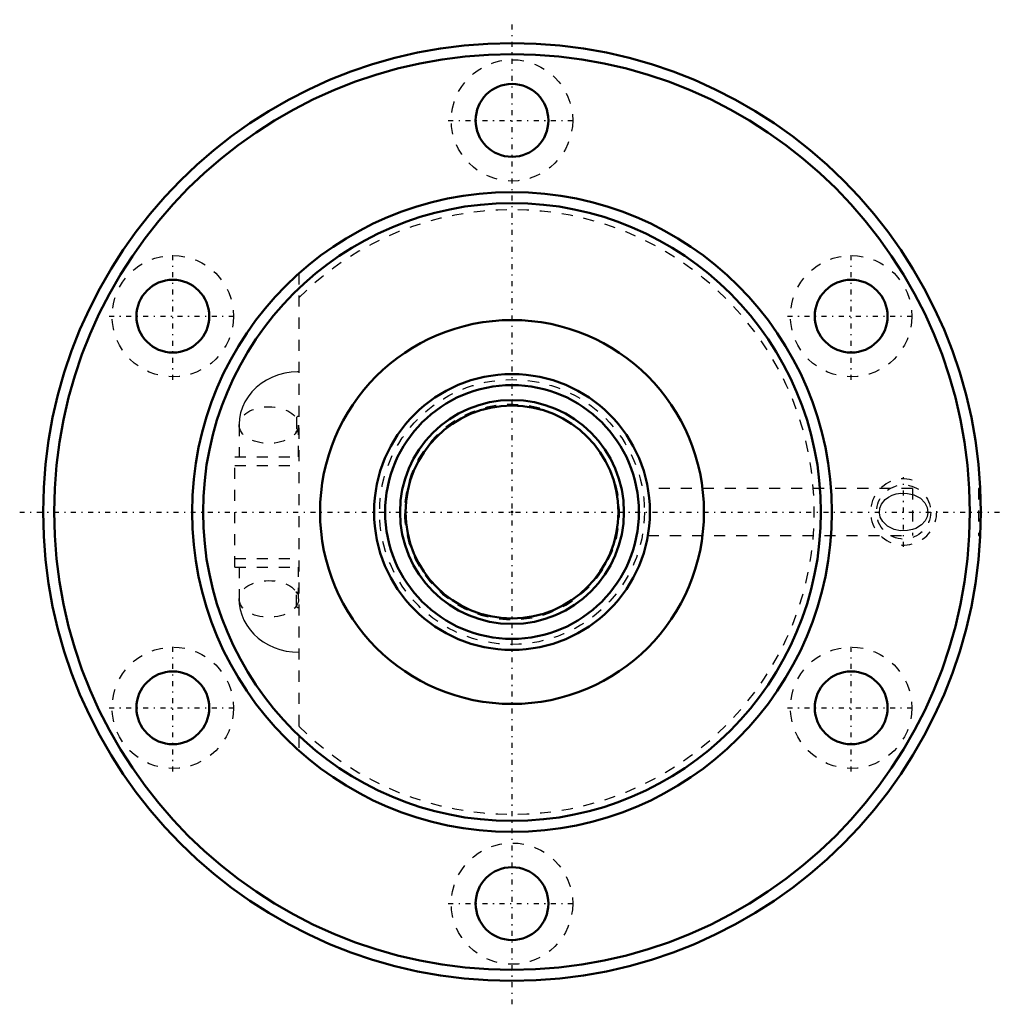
# Model space of a CAD drawing. Header units: millimetres. Extents: x -44.6 to 44.6, y -44.6 to 44.6.
import ezdxf

# ---------------------------------------------------------------- set-up
doc = ezdxf.new("R2010")
doc.units = ezdxf.units.MM
doc.linetypes.add('Center', pattern=[1.5, 0.45, -0.5, 0.05, -0.5])
doc.linetypes.add('Dashed', pattern=[2, 1, -1])
for name, color, linetype, lineweight in [('2d ConnectionPoints', 7, 'Continuous', 50), ('AM_0', 7, 'Continuous', 50), ('AM_5', 3, 'Continuous', 25), ('AM_7', 7, 'Center', 25), ('AM_9', 6, 'Dashed', 25)]:
    doc.layers.add(name, color=color, linetype=linetype, lineweight=lineweight)

# ---------------------------------------------------------------- blocks, each defined once
blk = doc.blocks.new('1_BIF_2510A_5RR_nut_0_in_BIF2510A_5RRG0_620LC5A_00__2')
at = {"layer": 'AM_0'}
for centre, radius in [((0, 0), 42.5), ((0, 0), 41.5), ((0, 35.5), 3.3), ((0, 0), 29), ((0, 0), 28), ((-30.744, 17.75), 3.3), ((30.744, 17.75), 3.3), ((0, 0), 17.4), ((-30.744, -17.75), 3.3), ((30.744, -17.75), 3.3), ((0, -35.5), 3.3)]:
    blk.add_circle(centre, radius, dxfattribs=at)
at = {"layer": 'AM_5', "linetype": 'Dashed'}
blk.add_arc((35.5, 0), 3, 75, 15, dxfattribs=at)
at = {"layer": 'AM_7'}
for p, q in [((0, -44.625), (0, 44.625)), ((-5.775, 35.5), (5.775, 35.5)), ((-30.744, 11.975), (-30.744, 23.525)), ((30.744, 11.975), (30.744, 23.525)), ((-36.519, 17.75), (-24.969, 17.75)), ((24.969, 17.75), (36.519, 17.75)), ((35.5, -3.15), (35.5, 3.15)), ((-44.625, 0), (44.625, 0)), ((-30.744, -23.525), (-30.744, -11.975)), ((30.744, -23.525), (30.744, -11.975)), ((-36.519, -17.75), (-24.969, -17.75)), ((24.969, -17.75), (36.519, -17.75)), ((-5.775, -35.5), (5.775, -35.5))]:
    blk.add_line(p, q, dxfattribs=at)
at = {"layer": 'AM_9'}
for p, q in [((-19.33, 21.618), (-19.33, -21.618)), ((-19.54, 8.508), (-19.54, 7.252)), ((-24.74, 7.88), (-24.74, 5)), ((-19.34, 5), (-19.34, 7.88)), ((-25.13, 5), (-19.33, 5)), ((-25.13, -5), (-25.13, 5)), ((-25.13, 4.2), (-19.33, 4.2)), ((36.3, 2.125), (12.323, 2.125)), ((36.3, 2.125), (36.3, -2.125)), ((42.447, 2.125), (42.3, 2.125)), ((42.3, 2.125), (42.3, -2.125)), ((12.319, -2.125), (36.3, -2.125)), ((42.3, -2.125), (42.448, -2.125)), ((-25.13, -4.2), (-19.33, -4.2)), ((-25.13, -5), (-19.33, -5)), ((-24.74, -5), (-24.74, -7.88)), ((-19.34, -7.88), (-19.34, -5)), ((-19.54, -8.508), (-19.54, -7.252))]:
    blk.add_line(p, q, dxfattribs=at)
for points in [[(-19.33, 12.708), (-19.433, 12.707), (-20.019, 12.67), (-20.6, 12.576), (-21.168, 12.426), (-21.717, 12.221), (-22.239, 11.961), (-22.728, 11.65), (-23.175, 11.291), (-23.574, 10.889), (-23.92, 10.45), (-24.208, 9.981), (-24.435, 9.489), (-24.6, 8.98), (-24.701, 8.462), (-24.739, 7.972), (-24.74, 7.88)], [(-19.587, 7.257), (-19.572, 7.265), (-19.523, 7.283), (-19.461, 7.297), (-19.393, 7.306), (-19.33, 7.308)], [(-19.512, 7.332), (-19.55, 7.289), (-19.585, 7.258)], [(36.3, -1.599), (35.837, -1.691), (35.222, -1.697), (34.636, -1.579), (34.049, -1.297), (33.604, -0.875), (33.387, -0.467), (33.309, -0.07), (33.348, 0.337), (33.49, 0.696), (33.833, 1.127), (34.13, 1.349), (34.463, 1.517), (34.836, 1.635), (35.235, 1.699), (35.852, 1.69), (36.3, 1.599)], [(36.3, 1.599), (36.431, 1.557), (37.024, 1.245), (37.431, 0.826), (37.629, 0.418), (37.692, -0.049), (37.621, -0.444), (37.45, -0.797), (37.131, -1.159), (36.601, -1.49), (36.3, -1.599)], [(-24.74, -7.88), (-24.718, -8.318), (-24.636, -8.828), (-24.496, -9.324), (-24.299, -9.801), (-24.049, -10.256), (-23.747, -10.683), (-23.396, -11.08), (-22.999, -11.442), (-22.56, -11.765), (-22.083, -12.046), (-21.572, -12.281), (-21.034, -12.467), (-20.474, -12.602), (-19.898, -12.682), (-19.33, -12.708)], [(-19.587, -7.257), (-19.579, -7.263), (-19.53, -7.311), (-19.512, -7.333)], [(-19.33, -7.308), (-19.362, -7.307), (-19.432, -7.302), (-19.496, -7.29), (-19.549, -7.274), (-19.583, -7.26)]]:
    blk.add_lwpolyline(points, dxfattribs=at)
for centre, radius in [((0, 35.5), 5.5), ((-30.744, 17.75), 5.5), ((30.744, 17.75), 5.5), ((35.5, 0), 2.458), ((-30.744, -17.75), 5.5), ((30.744, -17.75), 5.5), ((0, -35.5), 5.5)]:
    blk.add_circle(centre, radius, dxfattribs=at)
blk.add_arc((0, 0), 27.4, 225.13211, 134.86789, dxfattribs=at)
for centre in [(-22.04, 7.88), (-22.04, -7.88)]:
    blk.add_ellipse(centre, major_axis=(2.7, 0), ratio=0.615661, dxfattribs=at)
for centre, major_axis, start_param, end_param in [((-19.34, 8.508), (-0.2, 0), 4.662368, 6.283185), ((-19.34, 7.252), (-0.2, 0), 4.662368, 6.283185), ((-19.34, -7.252), (0.2, 0), 3.141593, 4.76241), ((-19.34, -8.508), (0.2, 0), 3.141593, 4.76241)]:
    blk.add_ellipse(centre, major_axis=major_axis, ratio=0.788011, start_param=start_param, end_param=end_param, dxfattribs=at)
blk = doc.blocks.new('2_BIF2510A5RRG0620LC5C7A0_0_in_BIF2510A_5RRG0_620LC5A_00__2')
at = {"layer": 'AM_0'}
for radius in [12.5, 11.5, 10.15, 9.65]:
    blk.add_circle((0, 0), radius, dxfattribs=at)
at = {"layer": 'AM_5', "linetype": 'Dashed'}
blk.add_arc((0, 0), 9.75, 75, 15, dxfattribs=at)
at = {"layer": 'AM_9'}
blk.add_circle((0, 0), 12, dxfattribs=at)

msp = doc.modelspace()

# ---------------------------------------------------------------- linework, layer by layer
at = {"layer": '2d ConnectionPoints'}
msp.add_point((0, 0), dxfattribs=at)
msp.add_point((0, 0), dxfattribs=at)

# ---------------------------------------------------------------- block references
for name in ['1_BIF_2510A_5RR_nut_0_in_BIF2510A_5RRG0_620LC5A_00__2', '2_BIF2510A5RRG0620LC5C7A0_0_in_BIF2510A_5RRG0_620LC5A_00__2']:
    msp.add_blockref(name, (0, 0))

doc.saveas('drawing.dxf')
